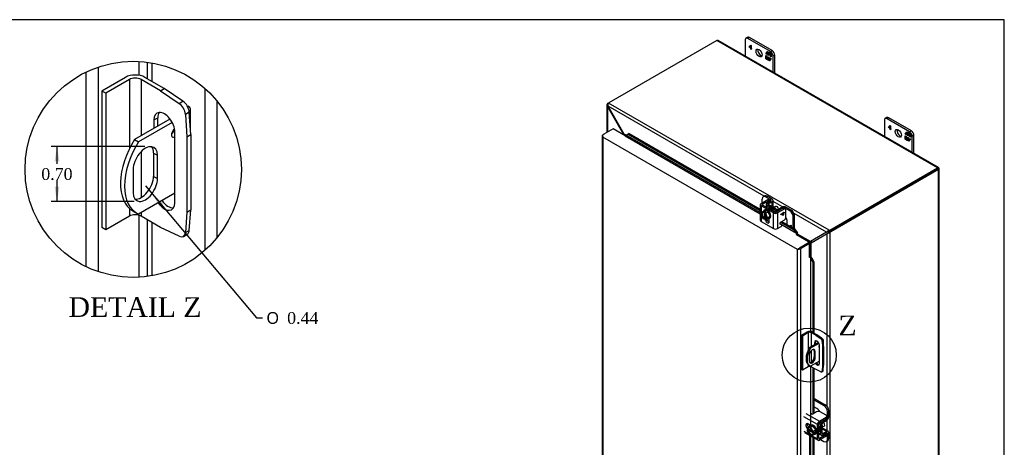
# Model space of a CAD drawing. Header units: inches. Extents: x 0 to 120, y -1 to 80.
# Tile 53 of 53: x 70 to 120, y 58 to 80. Entities that reach past the tile are written whole.
import ezdxf
from ezdxf.enums import TextEntityAlignment as Align
from ezdxf.lldxf.tags import DXFTag

# ---------------------------------------------------------------- set-up
doc = ezdxf.new("R2010")
doc.units = ezdxf.units.IN
doc.header["$MEASUREMENT"] = 0
for name, color, linetype in [('COM40153-1', 7, 'Continuous'), ('COM40153-2', 7, 'Continuous'), ('COM40675', 7, 'Continuous'), ('COM42667', 7, 'Continuous'), ('COM42780', 7, 'Continuous'), ('COM48468', 7, 'Continuous'), ('COM48473', 7, 'Continuous'), ('Default', 7, 'Continuous'), ('FET07720', 7, 'Continuous'), ('NTS166105', 7, 'Continuous'), ('SCC19011', 7, 'Continuous'), ('SPR20265', 7, 'Continuous'), ('WAF25035', 7, 'Continuous')]:
    doc.layers.add(name, color=color, linetype=linetype)
doc.styles.add('SEACAD_Solid_Edge_ANSI1_Symbols', font='txt')
doc.styles.add('SEACAD_Times_New_Roman', font='times.ttf')
tags = doc.linetypes.add('CENTER2', pattern=[1.125, 0.75, -0.125, 0.125, -0.125]).pattern_tags.tags
tags[10:11] = [DXFTag(74, 4), DXFTag(75, 0), DXFTag(340, '0'), DXFTag(46, 0.0), DXFTag(50, 0.0), DXFTag(44, 0.0), DXFTag(45, 0.0)]
tags[8:9] = [DXFTag(74, 4), DXFTag(75, 0), DXFTag(340, '0'), DXFTag(46, 0.0), DXFTag(50, 0.0), DXFTag(44, 0.0), DXFTag(45, 0.0)]
tags[6:7] = [DXFTag(74, 4), DXFTag(75, 0), DXFTag(340, '0'), DXFTag(46, 0.0), DXFTag(50, 0.0), DXFTag(44, 0.0), DXFTag(45, 0.0)]
tags[4:5] = [DXFTag(74, 4), DXFTag(75, 0), DXFTag(340, '0'), DXFTag(46, 0.0), DXFTag(50, 0.0), DXFTag(44, 0.0), DXFTag(45, 0.0)]
doc.dimstyles.new('HAMMOND_(STH_-_120x80)', dxfattribs={"dimtxt": 0.6, "dimasz": 0.75, "dimexe": 0.3, "dimexo": 0.3, "dimgap": 0.15, "dimtad": 0, "dimtih": 1, "dimtoh": 1, "dimzin": 0, "dimdsep": 46, "dimtxsty": 'SEACAD_Times_New_Roman', "dimblk1": '_SE_FILLED', "dimblk2": '_SE_FILLED', "dimsah": 1, "dimcen": 0.3, "dimadec": 0, "dimazin": 0, "dimtfac": 0.8, "dimtofl": 0, "dimtmove": 1, "dimatfit": 3, "dimfxl": 1, "dimtolj": 1, "dimtzin": 0, "dimarcsym": 0})

# ---------------------------------------------------------------- blocks, each defined once
blk = doc.blocks.new('SE')
at = {"layer": 'COM40153-1', "color": 7, "linetype": 'Continuous'}
for p, q in [((110.303, 63.232), (109.854, 62.973)), ((110.33, 63.189), (109.905, 62.944)), ((110.52, 63.402), (110.533, 63.394)), ((110.565, 63.091), (110.565, 63.35)), ((109.836, 62.593), (109.836, 62.296)), ((109.854, 62.973), (109.905, 62.944)), ((110.094, 62.8), (110.145, 62.771)), ((110.094, 62.8), (110.094, 62.504)), ((110.145, 62.475), (110.145, 62.771)), ((109.83, 62.067), (109.881, 62.037)), ((110.365, 62.29), (109.905, 62.025)), ((110.094, 62.504), (110.145, 62.475))]:
    blk.add_line(p, q, dxfattribs=at)
for centre, major_axis, start_param, end_param in [((110.366, 63.057), (-0.0313, -0.0541), 4.043633, 6.283185), ((110.315, 63.086), (0.0312, 0.0541), 4.093609, 5.331168), ((110.366, 63.057), (-0.0313, -0.0541), 0, 0.752288), ((110.457, 63.35), (-0.108, 0), 2.583138, 3.926991), ((110.205, 62.716), (0.375, 0.65), 1.508132, 3.141593), ((110.256, 62.687), (0.375, 0.65), 1.508132, 3.204257), ((109.991, 62.682), (-0.109, -0.189), 2.356194, 5.497787), ((109.94, 62.711), (-0.109, -0.189), 2.356194, 2.916334), ((109.991, 62.386), (0.109, 0.189), 2.356194, 5.497787), ((109.94, 62.415), (0.109, 0.189), 3.367103, 5.497787)]:
    blk.add_ellipse(centre, major_axis=major_axis, ratio=0.57735, start_param=start_param, end_param=end_param, dxfattribs=at)
at = {"layer": 'COM40153-2', "color": 7, "linetype": 'Continuous'}
for p, q in [((109.738, 63.761), (109.437, 63.588)), ((109.437, 63.588), (109.437, 61.853)), ((109.487, 63.559), (109.437, 63.588)), ((109.787, 63.733), (109.487, 63.559)), ((109.487, 63.559), (109.487, 61.824)), ((109.787, 63.733), (109.787, 62.853)), ((109.936, 63.733), (109.936, 63.02)), ((110.182, 63.591), (109.936, 63.733)), ((110.231, 63.619), (109.985, 63.761)), ((110.182, 63.591), (110.231, 63.619)), ((110.182, 63.591), (110.418, 63.431)), ((110.468, 63.459), (110.231, 63.619)), ((110.099, 63.22), (110.149, 63.249)), ((110.099, 63.22), (110.099, 63.115)), ((110.149, 63.143), (110.149, 63.249)), ((110.365, 62.169), (110.365, 63.067)), ((110.418, 63.431), (110.468, 63.459)), ((110.548, 63.32), (110.498, 63.291)), ((110.498, 63.291), (110.519, 63.007)), ((110.519, 63.007), (110.569, 63.035)), ((110.519, 63.007), (110.519, 62.051)), ((110.569, 63.035), (110.548, 63.32)), ((110.569, 63.035), (110.569, 62.079)), ((109.936, 62.817), (109.936, 62.234)), ((109.787, 62.098), (109.787, 61.998)), ((109.936, 62.043), (109.936, 61.998)), ((110.519, 62.051), (110.498, 61.79)), ((110.519, 62.051), (110.569, 62.079)), ((110.548, 61.818), (110.569, 62.079)), ((109.487, 61.824), (109.437, 61.853)), ((109.787, 61.998), (109.487, 61.824)), ((110.182, 61.856), (109.936, 61.998)), ((110.418, 61.743), (110.182, 61.856)), ((110.473, 61.741), (110.522, 61.77)), ((110.498, 61.79), (110.548, 61.818))]:
    blk.add_line(p, q, dxfattribs=at)
for centre, major_axis, start_param, end_param in [((109.862, 63.69), (-0.175, 0), 3.926991, 5.497787), ((109.862, 63.69), (-0.105, 0), 3.926991, 5.497787), ((110.232, 63.143), (0.094, -0.162), 0.785398, 3.926991), ((110.282, 63.172), (0.094, -0.162), 3.408746, 3.926991), ((110.41, 63.333), (0.062, -0.108), 0.872665, 2.268928), ((110.46, 63.362), (-0.062, 0.108), 4.014257, 5.410521), ((109.862, 61.955), (0.105, 0), 0.785398, 2.356194), ((110.232, 62.245), (-0.094, 0.162), 1.716504, 3.926991), ((110.282, 62.274), (-0.094, 0.162), 1.716504, 2.87444), ((110.41, 61.849), (-0.063, 0.108), 2.443461, 3.839724), ((110.46, 61.878), (-0.062, 0.108), 3.141593, 3.839724)]:
    blk.add_ellipse(centre, major_axis=major_axis, ratio=0.57735, start_param=start_param, end_param=end_param, dxfattribs=at)
at = {"layer": 'COM40675', "color": 7, "linetype": 'Continuous'}
for p, q in [((114.709, 71.098), (114.642, 71.06)), ((114.642, 71.06), (114.642, 71.06)), ((114.642, 71.059), (114.642, 71.06)), ((114.709, 71.098), (114.709, 71.098)), ((114.709, 71.098), (114.709, 71.098))]:
    blk.add_line(p, q, dxfattribs=at)
at = {"layer": 'COM42667', "color": 7, "linetype": 'Continuous'}
for p, q in [((107.353, 70.238), (107.353, 69.446)), ((107.395, 70.296), (107.736, 70.493)), ((107.395, 70.179), (107.395, 69.787)), ((108.025, 69.816), (107.395, 70.179)), ((107.462, 70.257), (107.803, 70.454)), ((107.462, 70.218), (107.462, 70.257)), ((108.092, 69.854), (107.462, 70.218)), ((107.803, 70.454), (107.736, 70.493)), ((107.865, 70.461), (107.798, 70.499)), ((108.501, 70.051), (108.16, 69.854)), ((108.568, 70.012), (108.227, 69.816)), ((108.568, 70.012), (108.501, 70.051)), ((108.631, 70.019), (108.564, 70.057)), ((107.395, 69.731), (107.395, 69.387)), ((107.809, 69.372), (107.809, 69.53)), ((108.025, 69.024), (108.025, 69.816)), ((108.227, 69.816), (108.227, 69.024)), ((108.392, 69.75), (108.506, 69.816)), ((108.392, 69.729), (108.392, 69.75)), ((108.505, 69.702), (108.392, 69.73)), ((108.506, 69.702), (108.392, 69.729)), ((108.506, 69.791), (108.426, 69.745)), ((108.505, 69.791), (108.426, 69.745)), ((108.426, 69.745), (108.506, 69.726)), ((108.426, 69.745), (108.426, 69.745)), ((108.505, 69.791), (108.506, 69.791)), ((108.525, 69.714), (108.505, 69.702)), ((108.505, 69.702), (108.506, 69.702)), ((108.506, 69.843), (108.526, 69.855)), ((108.506, 69.816), (108.506, 69.843)), ((108.506, 69.726), (108.506, 69.791)), ((108.526, 69.713), (108.506, 69.702)), ((108.525, 69.854), (108.525, 69.828)), ((108.525, 69.828), (108.526, 69.827)), ((108.568, 69.827), (108.525, 69.803)), ((108.525, 69.803), (108.526, 69.802)), ((108.525, 69.803), (108.525, 69.714)), ((108.525, 69.714), (108.526, 69.713)), ((108.526, 69.855), (108.526, 69.827)), ((108.526, 69.827), (108.568, 69.852)), ((108.568, 69.827), (108.526, 69.802)), ((108.526, 69.802), (108.526, 69.713)), ((108.568, 69.852), (108.568, 69.827)), ((108.568, 69.851), (108.568, 69.827)), ((108.568, 69.827), (108.568, 69.827)), ((108.657, 69.605), (108.657, 69.961)), ((107.395, 69.387), (108.025, 69.024)), ((108.227, 69.024), (108.408, 69.128)), ((108.385, 69.346), (108.568, 69.452)), ((109.671, 59.633), (110.357, 59.237)), ((110.213, 59.714), (110.03, 59.608)), ((110.698, 59.536), (110.39, 59.714)), ((110.256, 59.062), (109.57, 59.458)), ((109.901, 59.017), (109.764, 59.096)), ((110.256, 58.334), (110.256, 59.062)), ((110.323, 58.372), (110.323, 59.1)), ((110.357, 59.237), (110.698, 59.434)), ((110.357, 59.159), (110.698, 59.356)), ((110.698, 59.356), (110.698, 59.434)), ((110.735, 59.407), (110.735, 59.485)), ((109.57, 58.73), (109.867, 58.558)), ((109.6, 58.664), (110.286, 58.268)), ((109.916, 58.53), (110.256, 58.334)), ((110.698, 58.55), (110.357, 58.353)), ((110.698, 58.472), (110.698, 58.55)), ((110.735, 58.523), (110.735, 58.601)), ((110.357, 58.353), (110.323, 58.372)), ((110.698, 58.472), (110.357, 58.275))]:
    blk.add_line(p, q, dxfattribs=at)
for centre, major_axis, start_param, end_param in [((107.736, 70.391), (-0.062, -0.108), 3.141593, 3.926991), ((107.496, 70.238), (0.143, 0), 2.356194, 3.926991), ((107.496, 70.238), (0.048, 0), 2.356194, 3.926991), ((107.803, 70.352), (-0.062, -0.108), 2.65774, 3.926991), ((108.501, 69.949), (-0.063, -0.108), 3.141593, 3.926991), ((108.568, 69.91), (-0.062, -0.108), 2.356194, 3.926991), ((108.126, 69.874), (-0.143, 0), 0.785398, 2.356194), ((108.126, 69.874), (-0.048, 0), 0.785398, 2.356194), ((108.568, 69.554), (-0.062, -0.108), 0.785398, 2.356194), ((107.496, 69.446), (0.143, 0), 3.141593, 3.926991), ((107.71, 69.43), (-0.07, 0.122), 1.033487, 3.926991), ((107.777, 69.468), (-0.07, 0.122), 1.141993, 2.643086), ((108.126, 69.082), (0.143, 0), 3.926991, 5.497787), ((108.385, 69.297), (0.03, 0.052), 0.785398, 3.141593), ((108.408, 69.177), (-0.03, -0.052), 0.785398, 3.141593), ((109.987, 59.632), (0.06, 0), 2.929457, 5.497787), ((110.302, 59.663), (0.125, 0), 0.785398, 2.356194), ((110.61, 59.485), (-0.125, 0), 2.356194, 3.926991), ((109.764, 58.982), (0.07, -0.122), 2.356194, 5.249698), ((109.831, 59.02), (0.07, -0.122), 3.6401, 5.141192), ((110.357, 59.12), (0.072, 0.124), 0.785398, 2.356194), ((110.357, 59.12), (0.024, 0.0416), 0.785398, 2.356194), ((110.61, 59.407), (-0.125, 0), 2.356194, 3.141593), ((110.61, 58.601), (-0.125, 0), 2.356194, 3.625446), ((110.61, 58.523), (-0.125, 0), 2.356194, 3.141593), ((110.357, 58.392), (0.072, 0.124), 2.356194, 3.926991), ((110.357, 58.392), (0.024, 0.0416), 2.356194, 3.926991)]:
    blk.add_ellipse(centre, major_axis=major_axis, ratio=0.57735, start_param=start_param, end_param=end_param, dxfattribs=at)
at = {"layer": 'COM42780', "color": 7, "linetype": 'Continuous'}
for p, q in [((107.452, 70.329), (107.452, 70.523)), ((107.571, 70.676), (107.504, 70.638)), ((107.696, 70.664), (107.629, 70.625)), ((107.892, 70.473), (107.629, 70.625)), ((107.959, 70.512), (107.696, 70.664)), ((107.651, 70.257), (107.651, 70.109)), ((107.691, 70.314), (107.892, 70.434)), ((108.113, 69.956), (107.693, 70.199)), ((107.693, 70.085), (107.693, 70.199)), ((107.76, 70.276), (107.961, 70.396)), ((107.76, 70.238), (107.76, 70.276)), ((108.18, 69.995), (107.76, 70.237)), ((107.892, 70.434), (107.892, 70.473)), ((107.961, 70.127), (107.961, 70.396)), ((108.001, 70.125), (108.001, 70.454)), ((108.456, 70.111), (108.248, 69.995)), ((108.522, 70.071), (108.314, 69.955)), ((108.522, 70.06), (108.522, 70.071)), ((108.589, 70.043), (108.589, 70.071)), ((108.852, 69.919), (108.589, 70.071)), ((108.92, 69.958), (108.656, 70.11)), ((108.113, 69.847), (108.113, 69.956)), ((108.314, 69.943), (108.314, 69.955)), ((108.852, 69.919), (108.92, 69.958)), ((109.096, 69.651), (109.029, 69.613)), ((109.029, 69.046), (109.029, 69.613)), ((109.096, 69.006), (109.096, 69.651)), ((108.72, 69.224), (108.72, 69.383)), ((108.855, 69.146), (108.895, 69.188)), ((108.855, 69.146), (108.895, 69.188)), ((108.891, 69.15), (108.875, 69.134)), ((108.891, 69.151), (108.891, 69.15)), ((108.891, 69.125), (108.891, 69.151)), ((108.891, 69.126), (108.891, 69.15)), ((108.895, 69.188), (108.912, 69.178)), ((108.912, 69.178), (108.912, 69.113)), ((110.071, 60.406), (110.65, 60.071)), ((110.071, 60.328), (110.582, 60.033)), ((110.582, 60.033), (110.65, 60.071)), ((110.229, 59.88), (110.071, 59.971)), ((110.826, 59.765), (110.759, 59.726)), ((110.759, 59.422), (110.759, 59.726)), ((110.826, 59.461), (110.826, 59.765)), ((110.328, 59.122), (110.422, 59.068)), ((110.422, 58.583), (110.422, 59.068)), ((110.489, 58.621), (110.489, 59.106)), ((110.511, 59.248), (110.521, 59.242)), ((110.521, 59.242), (110.726, 59.364)), ((110.522, 59.165), (110.727, 59.287)), ((110.717, 59.369), (110.726, 59.364)), ((110.735, 59.436), (110.759, 59.422)), ((110.323, 58.64), (110.422, 58.583)), ((110.323, 58.591), (110.452, 58.517)), ((110.489, 58.621), (110.522, 58.602)), ((110.494, 58.85), (110.727, 58.716)), ((110.797, 58.722), (110.512, 58.886)), ((110.726, 58.637), (110.521, 58.523)), ((110.727, 58.716), (110.522, 58.602)), ((110.725, 58.637), (110.759, 58.617)), ((110.759, 58.313), (110.759, 58.617)), ((110.826, 58.352), (110.826, 58.656)), ((110.414, 58.308), (110.582, 58.211)), ((110.707, 58.199), (110.775, 58.238)), ((110.759, 58.313), (110.826, 58.352))]:
    blk.add_line(p, q, dxfattribs=at)
for centre, major_axis, start_param, end_param in [((107.629, 70.421), (0.125, -0.217), 2.356194, 3.926991), ((107.696, 70.46), (0.125, -0.217), 2.356194, 3.141593), ((107.858, 70.454), (-0.143, 0), 2.373648, 3.926991), ((107.794, 70.257), (0.143, 0), 2.373648, 3.926991), ((107.794, 70.257), (0.048, 0), 2.373648, 3.926991), ((107.858, 70.454), (-0.048, 0), 2.373648, 3.926991), ((108.038, 69.951), (0.097, -0.169), 1.704194, 3.008195), ((108.555, 70.051), (0.143, 0), 0.785398, 2.338741), ((108.555, 70.051), (0.048, 0), 0.785398, 2.338741), ((108.214, 70.014), (0.143, 0), 3.926991, 5.480334), ((108.214, 70.014), (0.048, 0), 3.926991, 5.480334), ((108.543, 69.485), (0.125, -0.217), 0.785398, 1.677681), ((108.852, 69.715), (0.125, -0.217), 0.785398, 2.356194), ((108.92, 69.753), (-0.125, 0.217), 3.926991, 5.497787), ((110.582, 59.828), (0.125, -0.217), 0.785398, 2.356194), ((110.65, 59.867), (-0.125, 0.217), 3.926991, 5.497787), ((110.229, 59.676), (0.125, -0.217), 1.463912, 2.356194), ((110.523, 59.126), (-0.071, -0.124), 3.944444, 5.497787), ((110.523, 59.126), (-0.024, -0.0416), 3.944444, 5.497787), ((110.379, 59.005), (0.097, -0.169), 0.133398, 1.437398), ((110.725, 59.403), (-0.024, -0.0416), 0.802851, 2.356194), ((110.725, 59.403), (-0.072, -0.124), 0.802851, 2.356194), ((110.523, 58.641), (0.072, 0.124), 2.356194, 3.909538), ((110.523, 58.641), (0.024, 0.0416), 2.356194, 3.909538), ((110.725, 58.598), (-0.024, -0.0416), 2.356194, 3.909538), ((110.725, 58.598), (-0.072, -0.124), 2.356194, 3.909538), ((110.582, 58.415), (-0.125, 0.217), 2.356194, 3.926991), ((110.65, 58.454), (-0.125, 0.217), 3.141593, 3.926991)]:
    blk.add_ellipse(centre, major_axis=major_axis, ratio=0.57735, start_param=start_param, end_param=end_param, dxfattribs=at)
at = {"layer": 'COM48468', "color": 7, "linetype": 'Continuous'}
for p, q in [((105.144, 78.581), (99.664, 75.417)), ((116.356, 72.108), (105.144, 78.581)), ((116.396, 72.121), (105.212, 78.578)), ((99.557, 75.299), (99.557, 73.9)), ((99.611, 75.31), (99.558, 75.315)), ((99.617, 75.353), (99.589, 75.369)), ((99.589, 75.218), (99.622, 75.237)), ((99.589, 75.218), (99.589, 73.918)), ((99.589, 75.218), (100.409, 73.798)), ((99.613, 75.387), (99.664, 75.417)), ((99.627, 75.379), (99.613, 75.387)), ((107.546, 70.662), (99.622, 75.237)), ((100.442, 73.818), (99.622, 75.237)), ((110.848, 68.932), (99.644, 75.401)), ((100.409, 73.798), (100.442, 73.818)), ((100.409, 73.798), (100.409, 73.777)), ((100.534, 73.764), (100.442, 73.818)), ((100.471, 73.741), (100.472, 73.741)), ((100.496, 73.728), (100.472, 73.741)), ((110.875, 68.944), (116.356, 72.108)), ((110.875, 68.885), (116.356, 72.049)), ((116.356, 72.049), (110.875, 68.885)), ((116.407, 72.02), (110.926, 68.855)), ((116.356, 72.049), (116.407, 72.079)), ((116.364, 72.054), (116.356, 72.049)), ((116.364, 72.054), (116.356, 72.049)), ((116.356, 72.049), (116.356, 72.049)), ((116.356, 72.049), (116.356, 72.049)), ((116.364, 72.054), (116.362, 72.053)), ((116.364, 72.054), (116.363, 72.053)), ((116.378, 72.117), (116.364, 72.054)), ((116.426, 72.035), (116.364, 72.054)), ((116.407, 52.541), (116.407, 72.02)), ((116.438, 52.602), (116.438, 72.048)), ((108.482, 70.122), (108.001, 70.4)), ((110.717, 68.832), (109.065, 69.785)), ((109.816, 68.347), (109.228, 68.686)), ((109.897, 68.359), (109.249, 68.733)), ((110.717, 68.832), (109.897, 68.359)), ((109.93, 68.301), (110.75, 68.774)), ((110.717, 68.832), (110.747, 68.849)), ((110.75, 68.774), (110.78, 68.792)), ((110.75, 59.977), (110.75, 68.774)), ((110.816, 68.869), (110.785, 68.898)), ((110.831, 68.841), (110.841, 68.8)), ((110.848, 68.874), (110.848, 68.932)), ((110.852, 68.867), (110.903, 68.837)), ((110.875, 68.885), (110.875, 68.944)), ((110.875, 68.885), (110.926, 68.855)), ((110.903, 49.368), (110.903, 68.837)), ((109.816, 68.347), (109.807, 68.341)), ((109.816, 68.288), (109.815, 68.287)), ((109.821, 68.35), (109.831, 68.299)), ((109.885, 68.239), (109.846, 68.274)), ((109.858, 68.224), (109.88, 68.236)), ((109.88, 67.596), (109.88, 68.236)), ((109.93, 67.577), (109.93, 68.301)), ((110.75, 58.749), (110.75, 59.304)), ((110.75, 49.431), (110.75, 58.224))]:
    blk.add_line(p, q, dxfattribs=at)
for centre, radius, start, end in [((99.64, 75.305), 0.082, 128.3209, 173.2302), ((99.681, 75.3), 0.123, 173.2864, 221.8569), ((99.826, 75.306), 0.215, 169.0738, 198.7346), ((99.707, 75.332), 0.093, 132.2373, 170.7565), ((100.287, 73.747), 0.133, 11.8731, 22.9724), ((100.246, 73.676), 0.241, 16.4706, 35.7853), ((110.905, 68.706), 0.226, 121.9326, 146.1647), ((110.801, 68.767), 0.0981, 98.9317, 123.4268), ((110.735, 69), 0.226, 273.8353, 298.0674), ((110.736, 68.879), 0.0981, 296.5733, 321.0683), ((110.915, 68.067), 0.807, 97.0748, 99.3629), ((111.001, 68.582), 0.383, 113.5872, 124.32), ((110.187, 69.328), 0.807, 320.6371, 322.9252), ((110.781, 69.189), 0.322, 276.226, 281.9942), ((111.091, 68.651), 0.322, 138.0058, 143.774), ((110.676, 69.145), 0.383, 295.68, 306.4128), ((109.826, 68.665), 0.315, 269.1375, 276.8924), ((109.758, 68.516), 0.229, 288.7169, 326.0214), ((109.997, 68.101), 0.229, 93.9786, 131.2831), ((109.826, 68.665), 0.315, 279.9098, 283.108), ((110.16, 68.086), 0.315, 143.1076, 150.8625), ((110.16, 68.086), 0.315, 136.892, 140.0902)]:
    blk.add_arc(centre, radius, start, end, dxfattribs=at)
for centre, major_axis, ratio, start_param, end_param in [((105.144, 78.493), (0.054, 0.0935), 0.57735, 0.48675, 0.785398), ((99.613, 75.306), (0.05, 0.0866), 0.57735, 0.785398, 1.124789), ((99.734, 75.376), (-0.1, 0), 0.57735, 5.497787, 5.837178), ((100.472, 73.771), (-0.018, -0.0312), 0.57735, 0.785398, 0.991689), ((116.356, 72.02), (0.054, 0.0935), 0.57735, 0.48675, 0.785398), ((116.33, 72.034), (0.0359, 0.0208), 0.001341, -0.784626, -0.228116), ((116.33, 72.034), (0.036, 0.0207), 0.001341, 0.228116, 0.784626), ((116.33, 72.034), (0.0359, 0.0208), 0.001341, 0.475307, 0.78617), ((116.33, 72.034), (0.036, 0.0207), 0.001341, -0.78617, -0.475307), ((116.33, 72.034), (0.108, 0.062), 0.001341, -0.784626, -0.468332), ((116.33, 72.034), (0.108, 0.062), 0.001341, 0.468332, 0.784626), ((116.33, 72.064), (0.108, 0), 0.57735, 5.497787, 5.796435), ((110.805, 68.985), (0.1, 0), 0.57735, 5.158396, 5.497787), ((110.805, 68.926), (0.1, 0), 0.57735, 5.158396, 5.497787), ((110.875, 68.803), (0.05, 0.0866), 0.57735, 0.785398, 1.124789), ((110.926, 68.774), (0.05, 0.0866), 0.57735, 0.785398, 1.124789), ((109.816, 68.376), (-0.018, -0.0312), 0.57735, 0.785398, 0.991689), ((109.816, 68.376), (-0.054, -0.0935), 0.57735, 0.785398, 0.991689), ((109.905, 68.222), (-0.108, 0), 0.57735, -0.991689, -0.939082), ((109.905, 68.222), (-0.036, 0), 0.57735, -0.991689, -0.785398)]:
    blk.add_ellipse(centre, major_axis=major_axis, ratio=ratio, start_param=start_param, end_param=end_param, dxfattribs=at)
for points, knots in [([(105.167, 78.59), (105.171, 78.589), (105.176, 78.588), (105.185, 78.587), (105.189, 78.586), (105.197, 78.584), (105.2, 78.583), (105.206, 78.581), (105.209, 78.58), (105.212, 78.578), (105.212, 78.578), (105.213, 78.578)], [0, 0, 0, 0, 0.125, 0.125, 0.25, 0.25, 0.375, 0.375, 0.5, 0.5, 0.5131353, 0.5131353, 0.5131353, 0.5131353]), ([(116.427, 72.09), (116.424, 72.094), (116.421, 72.097), (116.415, 72.104), (116.412, 72.107), (116.407, 72.113), (116.405, 72.115), (116.399, 72.119), (116.397, 72.121), (116.39, 72.125), (116.386, 72.125), (116.381, 72.124), (116.38, 72.123), (116.378, 72.121), (116.377, 72.119), (116.378, 72.117)], [0, 0, 0, 0, 0.125, 0.125, 0.25, 0.25, 0.375, 0.375, 0.5, 0.5, 0.75, 0.75, 0.875, 0.875, 1, 1, 1, 1]), ([(116.426, 72.035), (116.427, 72.033), (116.429, 72.032), (116.432, 72.032), (116.433, 72.033), (116.436, 72.036), (116.437, 72.037), (116.438, 72.041), (116.438, 72.044), (116.439, 72.052), (116.437, 72.058), (116.434, 72.069), (116.433, 72.073), (116.43, 72.081), (116.428, 72.085), (116.427, 72.09)], [0, 0, 0, 0, 0.125, 0.125, 0.25, 0.25, 0.375, 0.375, 0.5, 0.5, 0.75, 0.75, 0.875, 0.875, 1, 1, 1, 1])]:
    blk.add_open_spline(points, degree=3, knots=knots, dxfattribs=at)
blk.add_open_spline([(116.366, 72.055), (116.386, 72.067), (116.407, 72.078), (116.427, 72.09)], degree=3, dxfattribs=at)
blk.add_open_spline([(116.366, 72.055), (116.386, 72.067), (116.407, 72.078), (116.427, 72.09)], degree=3, dxfattribs=at)
at = {"layer": 'COM48473', "color": 7, "linetype": 'Continuous'}
for p, q in [((99.876, 74.084), (99.41, 73.815)), ((100.495, 73.727), (99.876, 74.084)), ((99.328, 73.742), (99.328, 55.729)), ((99.338, 73.715), (99.338, 73.715)), ((99.359, 73.786), (99.41, 73.815)), ((109.239, 67.964), (99.359, 73.668)), ((99.359, 73.668), (99.359, 55.714)), ((100.495, 73.727), (107.353, 69.768)), ((100.545, 73.762), (100.646, 73.818)), ((100.545, 73.762), (100.595, 73.801)), ((107.353, 69.831), (100.545, 73.762)), ((100.595, 73.801), (100.696, 73.857)), ((100.696, 73.857), (100.646, 73.818)), ((100.646, 73.818), (107.353, 69.945)), ((100.696, 73.857), (107.353, 70.014)), ((107.784, 69.519), (107.809, 69.504)), ((109.188, 68.772), (108.345, 69.258)), ((108.388, 69.348), (109.045, 68.969)), ((108.447, 69.382), (109.095, 69.008)), ((109.095, 69.008), (109.045, 68.969)), ((109.095, 69.008), (109.238, 68.811)), ((109.045, 68.969), (109.188, 68.772)), ((109.188, 68.772), (109.238, 68.811)), ((109.807, 68.351), (109.188, 68.708)), ((109.207, 68.73), (109.246, 68.715)), ((109.269, 67.981), (109.341, 68.023)), ((109.807, 68.292), (109.341, 68.023)), ((109.858, 68.263), (109.392, 67.994)), ((109.858, 68.263), (109.807, 68.292)), ((109.858, 67.548), (109.858, 68.263)), ((109.29, 67.994), (109.239, 67.964)), ((109.239, 50.01), (109.239, 67.964)), ((109.392, 67.994), (109.392, 49.981)), ((109.886, 67.554), (109.893, 67.596)), ((109.913, 67.516), (109.972, 67.54)), ((109.913, 67.516), (110.012, 67.294)), ((109.913, 63.787), (109.913, 67.516)), ((109.972, 67.54), (110.071, 67.318)), ((110.071, 67.318), (110.012, 67.294)), ((110.012, 67.294), (110.012, 63.746)), ((110.071, 67.318), (110.071, 63.712)), ((109.913, 59.024), (109.913, 62.008)), ((110.012, 61.954), (110.012, 59.601)), ((110.071, 61.92), (110.071, 59.631)), ((109.858, 59.042), (109.858, 58.972)), ((109.858, 58.515), (109.858, 50.964)), ((109.913, 50.991), (109.913, 58.484)), ((110.012, 58.426), (110.012, 51.05)), ((110.071, 58.392), (110.071, 51.074))]:
    blk.add_line(p, q, dxfattribs=at)
for centre, radius, start, end in [((100.365, 74.151), 0.429, 290.361, 294.7955), ((100.501, 73.838), 0.088, 292.4985, 302.5588), ((109.097, 68.703), 0.114, 13.4118, 36.7266), ((109.081, 68.749), 0.169, 348.3422, 21.6032), ((109.808, 67.471), 0.114, 23.2734, 46.5882), ((109.839, 67.436), 0.169, 38.3968, 71.6578)]:
    blk.add_arc(centre, radius, start, end, dxfattribs=at)
for centre, major_axis, ratio, start_param, end_param in [((99.436, 73.742), (0.108, 0), 0.57735, 2.356194, 3.587154), ((99.436, 73.712), (-0.076, 0.132), 0.577982, 1.231508, 1.571345), ((99.436, 73.712), (-0.076, 0.132), 0.577982, 1.230411, 1.570248), ((100.495, 73.756), (0.018, 0.0312), 0.57735, 3.926991, 4.799655), ((109.188, 68.737), (-0.018, -0.0312), 0.57735, 0.785398, 1.658063), ((109.188, 68.737), (-0.054, -0.0935), 0.57735, 1.342949, 1.658063), ((109.315, 68.008), (0.036, 0.0207), 0.000948, 3.926445, 5.497241), ((109.315, 68.008), (-0.108, -0.062), 0.000948, -1.124689, -0.784852), ((109.315, 68.008), (-0.108, -0.062), 0.000948, 0.784852, 1.124689), ((109.315, 68.038), (0.108, 0), 0.57735, 4.266828, 5.497787), ((109.883, 67.533), (0.108, 0), 0.57735, 1.48353, 1.808737), ((109.883, 67.533), (0.036, 0), 0.57735, 1.48353, 2.356194)]:
    blk.add_ellipse(centre, major_axis=major_axis, ratio=ratio, start_param=start_param, end_param=end_param, dxfattribs=at)
at = {"layer": 'FET07720', "color": 7, "linetype": 'Continuous'}
for p, q in [((106.584, 78.604), (106.584, 77.786)), ((106.711, 78.74), (106.623, 78.689)), ((106.805, 78.731), (106.716, 78.68)), ((107.865, 78.017), (106.716, 78.68)), ((107.954, 78.068), (106.805, 78.731)), ((106.788, 78.244), (106.873, 78.335)), ((106.803, 78.252), (106.788, 78.244)), ((106.788, 78.233), (106.788, 78.244)), ((106.803, 78.241), (106.788, 78.233)), ((106.871, 78.185), (106.788, 78.233)), ((106.803, 78.252), (106.877, 78.332)), ((106.803, 78.241), (106.803, 78.252)), ((106.885, 78.194), (106.803, 78.241)), ((106.871, 78.304), (106.809, 78.238)), ((106.809, 78.238), (106.871, 78.202)), ((106.885, 78.312), (106.871, 78.304)), ((106.871, 78.202), (106.871, 78.304)), ((106.885, 78.21), (106.871, 78.202)), ((106.885, 78.194), (106.871, 78.185)), ((106.871, 78.132), (106.871, 78.185)), ((106.885, 78.14), (106.871, 78.132)), ((106.885, 78.124), (106.871, 78.132)), ((106.873, 78.335), (106.885, 78.328)), ((106.885, 78.328), (106.885, 78.194)), ((106.885, 78.194), (106.909, 78.18)), ((106.885, 78.177), (106.885, 78.194)), ((106.899, 78.185), (106.885, 78.177)), ((106.909, 78.163), (106.885, 78.177)), ((106.885, 78.177), (106.885, 78.124)), ((106.909, 78.179), (106.899, 78.185)), ((106.909, 78.18), (106.909, 78.163)), ((107.637, 77.899), (107.724, 78.023)), ((107.691, 77.964), (107.73, 78.019)), ((107.724, 78.023), (107.801, 77.978)), ((107.865, 78.017), (107.954, 78.068)), ((107.651, 77.907), (107.637, 77.899)), ((107.683, 77.873), (107.637, 77.899)), ((107.637, 77.646), (107.637, 77.82)), ((107.637, 77.82), (107.683, 77.793)), ((107.651, 77.655), (107.637, 77.646)), ((107.714, 77.602), (107.637, 77.646)), ((107.651, 77.907), (107.683, 77.952)), ((107.683, 77.889), (107.651, 77.907)), ((107.651, 77.655), (107.651, 77.812)), ((107.722, 77.614), (107.651, 77.655)), ((107.697, 77.968), (107.683, 77.959)), ((107.752, 77.919), (107.683, 77.959)), ((107.683, 77.959), (107.683, 77.873)), ((107.683, 77.793), (107.683, 77.707)), ((107.683, 77.707), (107.752, 77.667)), ((107.766, 77.927), (107.697, 77.968)), ((107.746, 77.647), (107.714, 77.602)), ((107.76, 77.655), (107.746, 77.647)), ((107.746, 77.584), (107.746, 77.647)), ((107.76, 77.592), (107.746, 77.584)), ((107.823, 77.539), (107.746, 77.584)), ((107.766, 77.927), (107.752, 77.919)), ((107.752, 77.833), (107.752, 77.919)), ((107.766, 77.841), (107.752, 77.833)), ((107.794, 77.808), (107.752, 77.833)), ((107.752, 77.667), (107.752, 77.753)), ((107.752, 77.753), (107.794, 77.729)), ((107.766, 77.675), (107.752, 77.667)), ((107.76, 77.592), (107.76, 77.655)), ((107.831, 77.551), (107.76, 77.592)), ((107.766, 77.841), (107.766, 77.927)), ((107.794, 77.825), (107.766, 77.841)), ((107.766, 77.675), (107.766, 77.745)), ((107.809, 77.903), (107.794, 77.895)), ((107.864, 77.855), (107.794, 77.895)), ((107.794, 77.895), (107.794, 77.808)), ((107.794, 77.729), (107.794, 77.642)), ((107.794, 77.642), (107.864, 77.602)), ((107.801, 77.978), (107.801, 77.915)), ((107.801, 77.915), (107.833, 77.96)), ((107.815, 77.923), (107.801, 77.915)), ((107.878, 77.863), (107.809, 77.903)), ((107.815, 77.923), (107.839, 77.956)), ((107.91, 77.662), (107.823, 77.539)), ((107.833, 77.96), (107.91, 77.915)), ((107.878, 77.863), (107.864, 77.855)), ((107.864, 77.768), (107.864, 77.855)), ((107.878, 77.776), (107.864, 77.768)), ((107.91, 77.742), (107.864, 77.768)), ((107.864, 77.602), (107.864, 77.689)), ((107.864, 77.689), (107.91, 77.662)), ((107.87, 77.606), (107.864, 77.602)), ((107.878, 77.776), (107.878, 77.863)), ((107.91, 77.758), (107.878, 77.776)), ((107.878, 77.618), (107.878, 77.681)), ((107.91, 77.915), (107.91, 77.742)), ((108.086, 77.838), (107.998, 77.787)), ((107.998, 76.97), (107.998, 77.787)), ((108.086, 76.919), (108.086, 77.838)), ((113.655, 74.521), (113.655, 73.704)), ((113.782, 74.658), (113.694, 74.607)), ((113.876, 74.649), (113.787, 74.598)), ((114.936, 73.934), (113.787, 74.598)), ((115.025, 73.985), (113.876, 74.649)), ((113.86, 74.162), (113.944, 74.252)), ((113.874, 74.17), (113.86, 74.162)), ((113.86, 74.15), (113.86, 74.162)), ((113.874, 74.158), (113.86, 74.15)), ((113.942, 74.103), (113.86, 74.15)), ((113.874, 74.17), (113.948, 74.25)), ((113.874, 74.158), (113.874, 74.17)), ((113.956, 74.111), (113.874, 74.158)), ((113.942, 74.222), (113.88, 74.155)), ((113.88, 74.155), (113.942, 74.119)), ((113.956, 74.23), (113.942, 74.222)), ((113.942, 74.119), (113.942, 74.222)), ((113.956, 74.128), (113.942, 74.119)), ((113.956, 74.111), (113.942, 74.103)), ((113.942, 74.049), (113.942, 74.103)), ((113.956, 74.057), (113.942, 74.049)), ((113.956, 74.041), (113.942, 74.049)), ((113.944, 74.252), (113.956, 74.245)), ((113.956, 74.245), (113.956, 74.111)), ((113.956, 74.111), (113.98, 74.097)), ((113.956, 74.095), (113.956, 74.111)), ((113.97, 74.103), (113.956, 74.095)), ((113.98, 74.08), (113.956, 74.095)), ((113.956, 74.095), (113.956, 74.041)), ((113.98, 74.097), (113.97, 74.103)), ((113.98, 74.097), (113.98, 74.08)), ((114.708, 73.817), (114.795, 73.94)), ((114.722, 73.825), (114.708, 73.817)), ((114.754, 73.79), (114.708, 73.817)), ((114.708, 73.564), (114.708, 73.737)), ((114.708, 73.737), (114.754, 73.711)), ((114.722, 73.572), (114.708, 73.564)), ((114.785, 73.52), (114.708, 73.564)), ((114.722, 73.825), (114.754, 73.87)), ((114.754, 73.807), (114.722, 73.825)), ((114.722, 73.572), (114.722, 73.729)), ((114.793, 73.531), (114.722, 73.572)), ((114.768, 73.885), (114.754, 73.877)), ((114.823, 73.837), (114.754, 73.877)), ((114.754, 73.877), (114.754, 73.79)), ((114.754, 73.711), (114.754, 73.624)), ((114.754, 73.624), (114.823, 73.584)), ((114.762, 73.882), (114.801, 73.937)), ((114.837, 73.845), (114.768, 73.885)), ((114.817, 73.565), (114.785, 73.52)), ((114.795, 73.94), (114.872, 73.896)), ((114.831, 73.573), (114.817, 73.565)), ((114.817, 73.501), (114.817, 73.565)), ((114.831, 73.509), (114.817, 73.501)), ((114.837, 73.845), (114.823, 73.837)), ((114.823, 73.75), (114.823, 73.837)), ((114.837, 73.759), (114.823, 73.75)), ((114.866, 73.726), (114.823, 73.75)), ((114.823, 73.584), (114.823, 73.671)), ((114.823, 73.671), (114.866, 73.646)), ((114.837, 73.592), (114.823, 73.584)), ((114.831, 73.509), (114.831, 73.573)), ((114.902, 73.468), (114.831, 73.509)), ((114.837, 73.759), (114.837, 73.845)), ((114.866, 73.742), (114.837, 73.759)), ((114.837, 73.592), (114.837, 73.663)), ((114.88, 73.821), (114.866, 73.812)), ((114.935, 73.772), (114.866, 73.812)), ((114.866, 73.812), (114.866, 73.726)), ((114.866, 73.646), (114.866, 73.56)), ((114.866, 73.56), (114.935, 73.52)), ((114.872, 73.896), (114.872, 73.832)), ((114.872, 73.832), (114.904, 73.877)), ((114.886, 73.84), (114.872, 73.832)), ((114.949, 73.78), (114.88, 73.821)), ((114.886, 73.84), (114.91, 73.874)), ((114.981, 73.58), (114.894, 73.457)), ((114.904, 73.877), (114.981, 73.833)), ((114.949, 73.78), (114.935, 73.772)), ((114.935, 73.686), (114.935, 73.772)), ((114.949, 73.694), (114.935, 73.686)), ((114.981, 73.659), (114.935, 73.686)), ((114.935, 73.52), (114.935, 73.606)), ((114.935, 73.606), (114.981, 73.58)), ((114.941, 73.523), (114.935, 73.52)), ((114.936, 73.934), (115.025, 73.985)), ((114.949, 73.694), (114.949, 73.78)), ((114.981, 73.676), (114.949, 73.694)), ((114.949, 73.535), (114.949, 73.598)), ((114.981, 73.833), (114.981, 73.659)), ((115.157, 73.756), (115.069, 73.705)), ((115.069, 72.887), (115.069, 73.705)), ((115.157, 72.836), (115.157, 73.756)), ((114.894, 73.457), (114.817, 73.501))]:
    blk.add_line(p, q, dxfattribs=at)
for centre, major_axis, start_param, end_param in [((106.716, 78.527), (0.094, -0.162), 2.356194, 3.926991), ((106.805, 78.578), (0.094, -0.162), 2.356194, 3.141593), ((107.379, 77.991), (-0.109, 0.189), 0.415952, 2.725641), ((107.865, 77.864), (0.094, -0.162), 0.785398, 2.356194), ((107.954, 77.915), (-0.094, 0.162), 3.926991, 5.497787), ((113.787, 74.445), (0.094, -0.162), 2.356194, 3.926991), ((113.876, 74.496), (0.094, -0.162), 2.356194, 3.141593), ((114.45, 73.909), (-0.109, 0.189), 0.415952, 2.725641), ((114.936, 73.781), (0.094, -0.162), 0.785398, 2.356194), ((115.025, 73.832), (-0.094, 0.162), 3.926991, 5.497787)]:
    blk.add_ellipse(centre, major_axis=major_axis, ratio=0.57735, start_param=start_param, end_param=end_param, dxfattribs=at)
for centre in [(107.291, 77.94), (114.362, 73.858)]:
    blk.add_ellipse(centre, major_axis=(-0.109, 0.189), ratio=0.57735, dxfattribs=at)
at = {"layer": 'NTS166105', "color": 7, "linetype": 'Continuous'}
for p, q in [((113.872, 70.615), (113.873, 70.615)), ((114.099, 70.746), (114.099, 70.746))]:
    blk.add_line(p, q, dxfattribs=at)
at = {"layer": 'SCC19011', "color": 7, "linetype": 'Continuous'}
for p, q in [((108.135, 70.148), (108.053, 70.1)), ((107.473, 69.889), (107.38, 69.768)), ((107.38, 69.768), (107.473, 69.538)), ((107.473, 69.889), (107.601, 69.963)), ((107.526, 69.859), (107.473, 69.889)), ((107.473, 69.538), (107.526, 69.508)), ((107.593, 69.897), (107.526, 69.859)), ((107.526, 69.859), (107.526, 69.842)), ((107.593, 69.546), (107.526, 69.508)), ((107.526, 69.524), (107.526, 69.508)), ((107.533, 69.838), (107.554, 69.85)), ((107.554, 69.549), (107.533, 69.537)), ((107.554, 69.85), (107.554, 69.549)), ((107.641, 69.87), (107.574, 69.831)), ((107.627, 69.8), (107.574, 69.831)), ((107.574, 69.814), (107.574, 69.831)), ((107.581, 69.509), (107.602, 69.521)), ((107.641, 69.87), (107.593, 69.897)), ((107.593, 69.897), (107.593, 69.842)), ((107.593, 69.8), (107.593, 69.546)), ((107.593, 69.546), (107.602, 69.541)), ((107.755, 69.874), (107.601, 69.963)), ((107.602, 69.521), (107.602, 69.791)), ((107.627, 69.8), (107.755, 69.874)), ((107.72, 69.571), (107.627, 69.8)), ((107.627, 69.449), (107.72, 69.571)), ((107.627, 69.449), (107.755, 69.523)), ((107.72, 69.571), (107.848, 69.645)), ((107.848, 69.645), (107.755, 69.874)), ((107.755, 69.523), (107.848, 69.645)), ((107.574, 69.48), (107.574, 69.497)), ((107.574, 69.48), (107.627, 69.449)), ((109.74, 58.9), (109.868, 58.974)), ((109.892, 58.92), (109.74, 58.9)), ((109.74, 58.9), (109.74, 58.839)), ((109.754, 58.83), (109.74, 58.839)), ((109.807, 58.822), (109.74, 58.783)), ((109.74, 58.783), (109.74, 58.722)), ((109.74, 58.783), (109.754, 58.775)), ((109.74, 58.722), (109.892, 58.527)), ((109.79, 58.843), (109.769, 58.83)), ((109.769, 58.775), (109.79, 58.787)), ((110.024, 58.708), (109.79, 58.843)), ((109.79, 58.787), (110.051, 58.637)), ((109.807, 58.833), (109.807, 58.822)), ((109.807, 58.822), (110.027, 58.695)), ((110.02, 58.994), (109.868, 58.974)), ((109.892, 58.92), (110.02, 58.994)), ((110.044, 58.724), (109.892, 58.92)), ((109.892, 58.527), (110.044, 58.547)), ((110.172, 58.798), (110.02, 58.994)), ((110.051, 58.637), (110.029, 58.624)), ((110.044, 58.663), (110.03, 58.672)), ((110.03, 58.616), (110.044, 58.608)), ((110.044, 58.724), (110.172, 58.798)), ((110.044, 58.663), (110.044, 58.724)), ((110.111, 58.702), (110.044, 58.663)), ((110.111, 58.647), (110.044, 58.608)), ((110.044, 58.547), (110.172, 58.621)), ((110.044, 58.547), (110.044, 58.608)), ((110.063, 58.674), (110.111, 58.647)), ((110.111, 58.647), (110.111, 58.702)), ((110.172, 58.621), (110.172, 58.798)), ((110.517, 58.943), (110.599, 58.99))]:
    blk.add_line(p, q, dxfattribs=at)
for centre, start, end in [((107.542, 69.523), 123.377, 177.1475), ((107.59, 69.496), 123.3772, 177.1473), ((109.762, 58.845), 242.8525, 296.623), ((109.762, 58.789), 242.8527, 296.6228)]:
    blk.add_arc(centre, 0.0158, start, end, dxfattribs=at)
for centre, major_axis, start_param, end_param in [((108.196, 70.042), (0.061, -0.106), 0.982434, 3.141593), ((107.55, 69.669), (0.099, -0.171), 2.529208, 5.324773), ((107.557, 69.673), (0.094, -0.162), 2.587655, 5.315445), ((107.578, 69.686), (0.094, -0.162), 3.254972, 5.315445), ((107.55, 69.669), (-0.099, 0.171), 2.529208, 5.324773), ((107.557, 69.673), (-0.094, 0.162), 2.538537, 5.315445), ((107.578, 69.686), (-0.094, 0.162), 2.538537, 3.028213), ((110.538, 59.096), (0.061, -0.106), 0, 2.159159), ((109.892, 58.723), (0.099, -0.171), 0.958412, 3.753977), ((109.892, 58.723), (-0.099, 0.171), 0.958412, 3.753977), ((109.899, 58.727), (0.094, -0.162), 0.96774, 3.744649), ((109.899, 58.727), (-0.094, 0.162), 0.96774, 3.694684), ((109.92, 58.74), (0.094, -0.162), 3.254972, 3.744649), ((109.92, 58.74), (-0.094, 0.162), 0.96774, 3.028213)]:
    blk.add_ellipse(centre, major_axis=major_axis, ratio=0.57735, start_param=start_param, end_param=end_param, dxfattribs=at)
for points, knots in [([(107.526, 69.842), (107.526, 69.84), (107.527, 69.838), (107.529, 69.837), (107.531, 69.837), (107.533, 69.838)], [0, 0, 0, 0, 0.5, 0.5, 1, 1, 1, 1]), ([(107.579, 69.809), (107.578, 69.809), (107.577, 69.809), (107.575, 69.81), (107.574, 69.812), (107.574, 69.814)], [0.1977357, 0.1977357, 0.1977357, 0.1977357, 0.5, 0.5, 1, 1, 1, 1]), ([(110.03, 58.672), (110.028, 58.673), (110.027, 58.674), (110.026, 58.677), (110.027, 58.678), (110.028, 58.678)], [0, 0, 0, 0, 0.5, 0.5, 0.7956866, 0.7956866, 0.7956866, 0.7956866]), ([(110.029, 58.624), (110.028, 58.623), (110.026, 58.622), (110.027, 58.619), (110.028, 58.617), (110.03, 58.616)], [0, 0, 0, 0, 0.5, 0.5, 1, 1, 1, 1])]:
    blk.add_open_spline(points, degree=3, knots=knots, dxfattribs=at)
at = {"layer": 'SPR20265', "color": 7, "linetype": 'Continuous'}
for points, knots in [([(107.976, 69.921), (107.967, 69.936), (107.939, 69.975), (107.881, 70.031), (107.808, 70.067), (107.76, 70.068), (107.738, 70.062), (107.735, 70.062)], [0.66921636, 0.66921636, 0.66921636, 0.66921636, 0.67527081, 0.68678532, 0.69904121, 0.70924414, 0.71094613, 0.71094613, 0.71094613, 0.71094613]), ([(108.035, 69.888), (108.031, 69.897), (108.013, 69.934), (107.971, 69.995), (107.902, 70.054), (107.83, 70.084), (107.775, 70.079), (107.749, 70.064), (107.741, 70.058)], [0.48104001, 0.48104001, 0.48104001, 0.48104001, 0.48447925, 0.49583949, 0.50756627, 0.51864421, 0.53000376, 0.53500089, 0.53500089, 0.53500089, 0.53500089]), ([(110.341, 58.706), (110.342, 58.706), (110.355, 58.713), (110.382, 58.738), (110.401, 58.799), (110.392, 58.882), (110.362, 58.957), (110.335, 58.999), (110.324, 59.015)], [0.48661011, 0.48661011, 0.48661011, 0.48661011, 0.4867994, 0.49540495, 0.50699867, 0.51872295, 0.52972762, 0.53660319, 0.53660319, 0.53660319, 0.53660319]), ([(110.324, 58.688), (110.328, 58.691), (110.346, 58.706), (110.366, 58.747), (110.37, 58.818), (110.352, 58.888), (110.332, 58.932), (110.324, 58.947)], [0.67102093, 0.67102093, 0.67102093, 0.67102093, 0.67385385, 0.68421454, 0.69453956, 0.70600152, 0.71210764, 0.71210764, 0.71210764, 0.71210764])]:
    blk.add_open_spline(points, degree=3, knots=knots, dxfattribs=at)
at = {"layer": 'WAF25035', "color": 7, "linetype": 'Continuous'}
for p, q in [((107.585, 69.978), (107.553, 69.96)), ((107.803, 69.527), (107.835, 69.545)), ((109.927, 59.032), (109.895, 59.014)), ((110.145, 58.581), (110.177, 58.599))]:
    blk.add_line(p, q, dxfattribs=at)
for centre, start_param, end_param in [((107.678, 69.743), 0, 0.412589), ((107.678, 69.743), 2.729004, 6.283185), ((107.71, 69.762), 3.141593, 6.283185), ((110.02, 58.797), 0, 0.412589), ((110.02, 58.797), 2.729004, 6.283185), ((110.052, 58.816), 3.141593, 6.283185)]:
    blk.add_ellipse(centre, major_axis=(-0.125, 0.217), ratio=0.57735, start_param=start_param, end_param=end_param, dxfattribs=at)
blk = doc.blocks.new('SE9')
at = {"color": 7, "linetype": 'Continuous', "style": 'SEACAD_Times_New_Roman'}
blk.add_text('Z', height=1, dxfattribs=at).set_placement((111.321, 64.602), align=Align.TOP_LEFT)
blk = doc.blocks.new('SE8')
at = {"layer": 'Default', "color": 7, "linetype": 'CENTER2'}
blk.add_circle((109.836, 62.592), 1.374, dxfattribs=at)
at = {"layer": 'Default'}
blk.add_blockref('SE9', (0, 0), dxfattribs=at)
blk = doc.blocks.new('SE10')
at = {"layer": 'COM40153-1', "color": 7, "linetype": 'Continuous'}
for p, q in [((78.241, 75.265), (78.292, 75.235)), ((78.418, 74.023), (78.418, 75.059)), ((77.371, 74.586), (75.576, 73.55)), ((77.482, 74.415), (75.78, 73.432)), ((75.576, 73.55), (75.78, 73.432)), ((76.537, 72.86), (76.741, 72.743)), ((76.537, 72.86), (76.537, 71.675)), ((76.741, 71.557), (76.741, 72.743)), ((75.505, 72.029), (75.505, 70.844)), ((76.537, 71.675), (76.741, 71.557)), ((77.619, 70.82), (75.78, 69.758)), ((75.48, 69.925), (75.683, 69.807))]:
    blk.add_line(p, q, dxfattribs=at)
for centre, major_axis, start_param, end_param in [((77.986, 75.059), (-0.432, 0), 2.583138, 3.926991), ((77.625, 73.887), (-0.125, -0.217), 4.043633, 6.283185), ((77.421, 74.004), (0.125, 0.217), 4.093609, 5.331168), ((76.98, 72.523), (1.5, 2.598), 1.508132, 3.141593), ((77.625, 73.887), (-0.125, -0.217), 0, 0.752288), ((77.183, 72.405), (1.5, 2.598), 1.508132, 3.204257), ((76.123, 72.386), (-0.437, -0.757), 2.356194, 5.497787), ((75.919, 72.504), (-0.437, -0.757), 2.356194, 2.916334), ((76.123, 71.2), (0.437, 0.757), 2.356194, 5.497787), ((75.919, 71.318), (0.437, 0.757), 3.367103, 5.497787)]:
    blk.add_ellipse(centre, major_axis=major_axis, ratio=0.57735, start_param=start_param, end_param=end_param, dxfattribs=at)
at = {"layer": 'COM40153-2', "color": 7, "linetype": 'Continuous'}
for p, q in [((75.111, 76.704), (73.909, 76.01)), ((75.309, 76.59), (74.107, 75.896)), ((75.309, 76.59), (75.309, 73.069)), ((75.903, 76.59), (75.903, 73.739)), ((76.888, 76.022), (75.903, 76.59)), ((77.086, 76.136), (76.101, 76.704)), ((73.909, 76.01), (73.909, 69.07)), ((74.107, 75.896), (73.909, 76.01)), ((76.888, 76.022), (77.086, 76.136)), ((76.888, 76.022), (77.833, 75.381)), ((78.031, 75.495), (77.086, 76.136)), ((74.107, 75.896), (74.107, 68.956)), ((77.833, 75.381), (78.031, 75.495)), ((76.558, 74.538), (76.756, 74.652)), ((76.558, 74.538), (76.558, 74.117)), ((76.756, 74.231), (76.756, 74.652)), ((78.352, 74.938), (78.154, 74.824)), ((78.154, 74.824), (78.237, 73.685)), ((78.435, 73.799), (78.352, 74.938)), ((77.619, 70.333), (77.619, 73.926)), ((78.237, 73.685), (78.435, 73.799)), ((78.237, 73.685), (78.237, 69.86)), ((78.435, 73.799), (78.435, 69.975)), ((75.903, 72.926), (75.903, 70.595)), ((75.309, 70.049), (75.309, 69.65)), ((75.309, 69.65), (74.107, 68.956)), ((75.903, 69.829), (75.903, 69.65)), ((76.888, 69.081), (75.903, 69.65)), ((78.237, 69.86), (78.154, 68.817)), ((78.237, 69.86), (78.435, 69.975)), ((78.352, 68.931), (78.435, 69.975)), ((74.107, 68.956), (73.909, 69.07)), ((77.833, 68.631), (76.888, 69.081)), ((78.052, 68.623), (78.25, 68.737)), ((78.154, 68.817), (78.352, 68.931))]:
    blk.add_line(p, q, dxfattribs=at)
for centre, major_axis, start_param, end_param in [((75.606, 76.419), (-0.7, 0), 3.926991, 5.497787), ((75.606, 76.419), (-0.42, 0), 3.926991, 5.497787), ((77.088, 74.232), (0.375, -0.65), 0.785398, 3.926991), ((77.802, 74.992), (0.25, -0.433), 0.872665, 2.268928), ((78, 75.106), (-0.25, 0.433), 4.014257, 5.410521), ((77.286, 74.346), (0.375, -0.65), 3.408746, 3.926991), ((77.088, 70.639), (-0.375, 0.65), 1.716504, 3.926991), ((77.286, 70.754), (-0.375, 0.65), 1.716504, 2.87444), ((75.606, 69.478), (0.42, 0), 0.785398, 2.356194), ((77.802, 69.056), (-0.25, 0.433), 2.443461, 3.839724), ((78, 69.17), (-0.25, 0.433), 3.141593, 3.839724)]:
    blk.add_ellipse(centre, major_axis=major_axis, ratio=0.57735, start_param=start_param, end_param=end_param, dxfattribs=at)
at = {"layer": 'COM48468', "color": 7, "linetype": 'Continuous'}
for p, q in [((79.16, 67.927), (79.16, 76.129)), ((79.771, 68.567), (79.771, 75.489))]:
    blk.add_line(p, q, dxfattribs=at)
at = {"layer": 'COM48473', "color": 7, "linetype": 'Continuous'}
for p, q in [((75.811, 76.805), (75.811, 77.514)), ((73.727, 77.227), (73.727, 66.829)), ((76.207, 77.477), (76.207, 76.643)), ((76.443, 77.441), (76.443, 76.507)), ((73.116, 67.079), (73.116, 76.976)), ((75.811, 66.542), (75.811, 69.69)), ((76.207, 69.475), (76.207, 66.579)), ((76.443, 69.338), (76.443, 66.614))]:
    blk.add_line(p, q, dxfattribs=at)
blk = doc.blocks.new('DMBLK2014')
at = {"layer": 'Default', "linetype": 'Continuous'}
blk.add_hatch(color=7, dxfattribs=at).paths.add_polyline_path([(77.039, 70.304), (76.461, 70.798), (76.847, 70.143)])
at = {"layer": 'Default', "color": 7, "linetype": 'Continuous'}
for p, q in [((76.123, 71.2), (81.769, 64.479)), ((81.769, 64.479), (82.069, 64.479))]:
    blk.add_line(p, q, dxfattribs=at)
for s, style, p in [('O', 'SEACAD_Solid_Edge_ANSI1_Symbols', (82.279, 64.779)), ('0.44', 'SEACAD_Times_New_Roman', (83.323, 64.779))]:
    blk.add_text(s, height=0.6, dxfattribs=dict(at, style=style)).set_placement(p, align=Align.TOP_LEFT)
blk = doc.blocks.new('_SE_FILLED')
at = {"color": 0}
blk.add_line((0, 0), (-1, 0), dxfattribs=at)
blk.add_solid([(0, 0), (-1, -0.1665), (-1, 0.1665), (0, 0)], dxfattribs=at)
blk = doc.blocks.new('DMBLK2020')
at = {"layer": 'Default', "linetype": 'Continuous'}
for points in [[(71.509, 72.434), (71.759, 72.434), (71.634, 73.184)], [(71.509, 71.153), (71.634, 70.403), (71.759, 71.153)]]:
    blk.add_hatch(color=7, dxfattribs=at).paths.add_polyline_path(points)
at = {"layer": 'Default', "color": 7, "linetype": 'Continuous'}
for p, q in [((76.099, 73.184), (71.334, 73.184)), ((71.634, 73.184), (71.634, 72.303)), ((71.634, 71.493), (71.634, 70.403)), ((75.546, 70.403), (71.334, 70.403))]:
    blk.add_line(p, q, dxfattribs=at)
at = {"layer": 'Default', "color": 7, "linetype": 'Continuous', "style": 'SEACAD_Times_New_Roman'}
blk.add_text('0.70', height=0.6, dxfattribs=at).set_placement((70.838, 72.093), align=Align.TOP_LEFT)
blk = doc.blocks.new('BORDER')
at = {"layer": 'Default', "color": 7, "linetype": 'Continuous'}
for p, q in [((0, 27.86), (-41.86, 27.86)), ((0, 0), (0, 27.86))]:
    blk.add_line(p, q, dxfattribs=at)

msp = doc.modelspace()

# ---------------------------------------------------------------- linework, layer by layer
at = {"color": 7, "linetype": 'CENTER2'}
msp.add_circle((75.504, 72.028), 5.494, dxfattribs=at)

# ---------------------------------------------------------------- block references
at = {"layer": 'Default', "color": 7, "xscale": 2.85, "yscale": 2.85, "zscale": 2.85}
msp.add_blockref('BORDER', (119.744, 0.233), dxfattribs=at)
at = {"layer": 'Default'}
for name in ['SE', 'SE10', 'SE8']:
    msp.add_blockref(name, (0, 0), dxfattribs=at)

# ---------------------------------------------------------------- texts
at = {"layer": 'Default', "color": 7, "linetype": 'Continuous', "style": 'SEACAD_Times_New_Roman'}
msp.add_text('DETAIL Z', height=1, dxfattribs=at).set_placement((72.222, 65.533), align=Align.TOP_LEFT)

# ---------------------------------------------------------------- dimensions: what is measured, and where the dimension line sits
at = {"layer": 'Default', "color": 7, "linetype": 'Continuous'}
dim = msp.add_linear_dim(base=(71.634, 70.403), p1=(76.399, 73.184), p2=(75.846, 70.403), angle=90, text='\\A1;<>', dimstyle='HAMMOND_(STH_-_120x80)', override={"dimlfac": 0.25, "dimtmove": 0}, dxfattribs=at)
dim.commit()
dim.dimension.update_dxf_attribs({"geometry": 'DMBLK2020', "text_midpoint": (71.634, 71.793), "dimtype": 160})
dim = msp.add_radius_dim(center=(76.123, 71.2), mpoint=(76.466, 70.805), text='\\A1;<>', dimstyle='HAMMOND_(STH_-_120x80)', override={"dimlfac": 0.25, "dimtmove": 0}, dxfattribs=at)
dim.commit()
dim.dimension.update_dxf_attribs({"geometry": 'DMBLK2014', "text_midpoint": (82.069, 64.479), "dimtype": 164})

doc.saveas('drawing.dxf')
